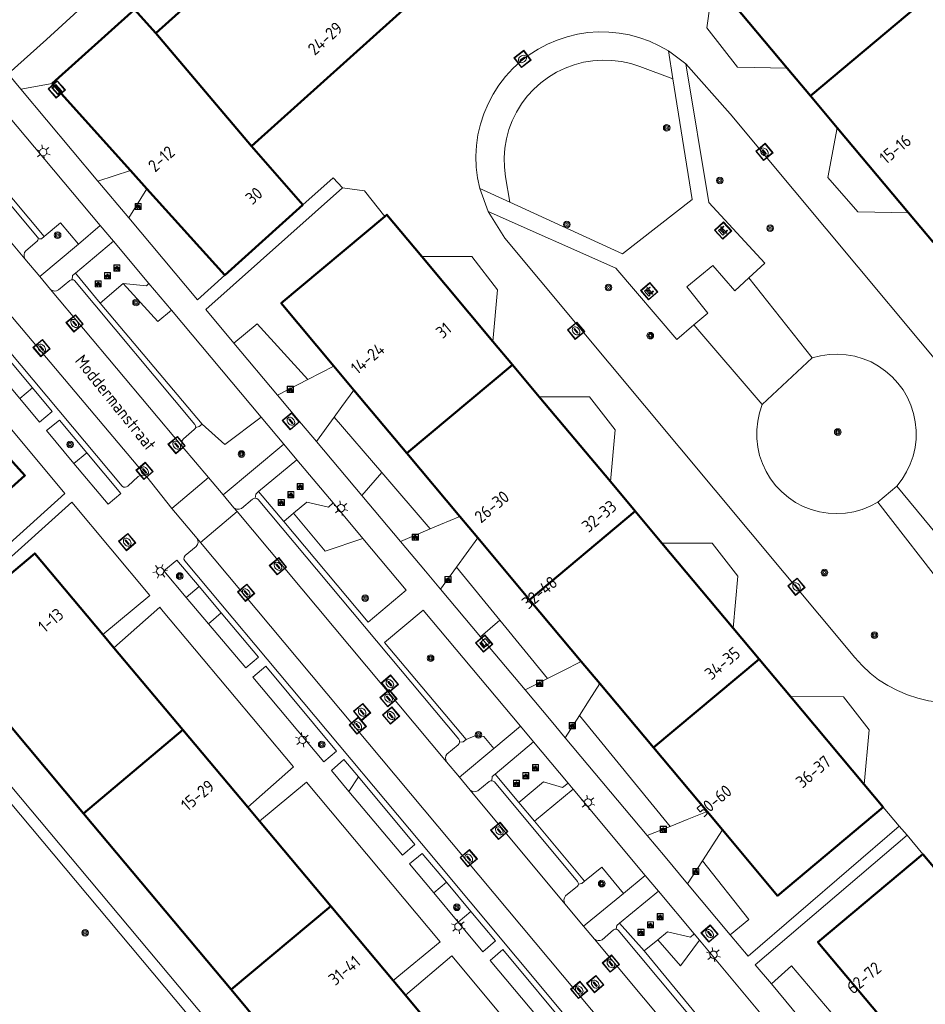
# Model space of a CAD drawing. Header units: metres. Extents: x 94279 to 96109, y 461866 to 463040.
# Tile 27 of 175: x 94595 to 94668, y 462774 to 462854. Entities that reach past the tile are written whole.
import ezdxf
from ezdxf.enums import TextEntityAlignment as Align

# ---------------------------------------------------------------- set-up
doc = ezdxf.new("R2010")
doc.units = ezdxf.units.M
doc.layers.get('0').update_dxf_attribs({"linetype": 'CONTINUOUS'})
for name, color, linetype, lineweight in [('B_BEBOUWINGSGRENS_0', 132, 'CONTINUOUS', 50), ('B_TUSSENMUUR_0', 132, 'CONTINUOUS', 50), ('G_GRENS_ALGEMEEN_0', 251, 'CONTINUOUS', 13), ('Q_BANK_0', 251, 'CONTINUOUS', 13), ('Q_BOOM_0', 251, 'CONTINUOUS', 13), ('Q_BRANDKRAAN_0', 251, 'CONTINUOUS', 13), ('Q_CAI-KAST_0', 251, 'CONTINUOUS', 13), ('Q_FIETSENREK_0', 251, 'CONTINUOUS', 13), ('Q_GASPUT_0', 251, 'CONTINUOUS', 13), ('Q_INSPECTIE_OF_RIOOLPUT_0', 251, 'CONTINUOUS', 13), ('Q_KOLK_0', 251, 'CONTINUOUS', 13), ('Q_LICHTMAST_0', 251, 'CONTINUOUS', 13), ('Q_STRAATNAAMBORD_0', 251, 'CONTINUOUS', 13), ('T_CULTUURGRENS_0', 251, 'CONTINUOUS', 13), ('T_MUUR_30CM_0', 251, 'CONTINUOUS', 13), ('V_WEGGRENS_0', 251, 'CONTINUOUS', 13), ('Z_GBKN_HUISNUMMER_0', 251, 'CONTINUOUS', 13), ('Z_STRAATNAAM_0', 251, 'CONTINUOUS', 13)]:
    doc.layers.add(name, color=color, linetype=linetype, lineweight=lineweight)
doc.styles.get("Standard").update_dxf_attribs({"font": 'isocp.shx'})

# ---------------------------------------------------------------- blocks, each defined once
blk = doc.blocks.new('Q_BRANDKRAAN')
blk.add_lwpolyline([(-0.5, 0.5), (0.5, 0.5), (0.5, -0.5), (-0.5, -0.5)], close=True)
for points in [[(-0.442, 0.464), (0.438, 0.464, -0.414214), (0.459, 0.442), (0.459, -0.437, -0.414214), (0.438, -0.459), (-0.442, -0.459, -0.414214), (-0.463, -0.437), (-0.463, 0.442), (-0.463, 0.444), (-0.463, 0.446), (-0.463, 0.448), (-0.462, 0.45), (-0.461, 0.451), (-0.46, 0.453), (-0.459, 0.455), (-0.458, 0.456), (-0.457, 0.457), (-0.456, 0.459), (-0.454, 0.46), (-0.453, 0.461), (-0.451, 0.462), (-0.449, 0.462), (-0.447, 0.463), (-0.446, 0.463), (-0.444, 0.464), (-0.442, 0.464)], [(-0.345, 0.105, 0.380426), (-0.276, -0.18)], [(-0.008, 0.266, 0.240218), (-0.345, 0.105)], [(-0.194, 0.045, 0.853344), (-0.194, -0.032)], [(0.331, 0.111, 0.240191), (-0.008, 0.266)], [(0.185, -0.032, 0.849746), (0.185, 0.045)], [(0.267, -0.176, 0.380426), (0.331, 0.111)], [(-0.276, -0.18, 0.148452), (0.012, -0.257)], [(0.012, -0.257, 0.131742), (0.267, -0.176)]]:
    blk.add_lwpolyline(points, format="xyb")
for points in [[(-0.194, 0.045), (0.185, 0.045)], [(0.185, -0.032), (-0.194, -0.032)]]:
    blk.add_lwpolyline(points)
blk = doc.blocks.new('Q_KOLK')
blk.add_lwpolyline([(-0.5, 0.5), (0.5, 0.5), (0.5, -0.5), (-0.5, -0.5)], close=True)
for points in [[(-0.442, 0.464), (0.438, 0.464, -0.414214), (0.459, 0.442), (0.459, -0.437, -0.414214), (0.438, -0.459), (-0.442, -0.459, -0.414214), (-0.463, -0.437), (-0.463, 0.442, -0.414214), (-0.442, 0.464)], [(-0.345, 0.105, 0.380426), (-0.276, -0.18)], [(-0.008, 0.266, 0.240218), (-0.345, 0.105)], [(-0.194, 0.045, 0.853344), (-0.194, -0.032)], [(0.331, 0.111, 0.240191), (-0.008, 0.266)], [(0.185, -0.032, 0.849746), (0.185, 0.045)], [(0.267, -0.176, 0.380426), (0.331, 0.111)], [(-0.276, -0.18, 0.148452), (0.012, -0.257)], [(0.012, -0.257, 0.131742), (0.267, -0.176)]]:
    blk.add_lwpolyline(points, format="xyb")
for points in [[(-0.194, 0.045), (0.185, 0.045)], [(0.185, -0.032), (-0.194, -0.032)]]:
    blk.add_lwpolyline(points)
blk = doc.blocks.new('Q_GASPUT')
blk.add_lwpolyline([(-0.5, 0.5), (0.5, 0.5), (0.5, -0.5), (-0.5, -0.5)], close=True)
for points in [[(-0.442, 0.464), (0.438, 0.464, -0.414214), (0.459, 0.442), (0.459, -0.437, -0.414214), (0.438, -0.459), (-0.442, -0.459, -0.414214), (-0.463, -0.437), (-0.463, 0.442), (-0.463, 0.444), (-0.463, 0.446), (-0.463, 0.448), (-0.462, 0.45), (-0.461, 0.451), (-0.46, 0.453), (-0.459, 0.455), (-0.458, 0.456), (-0.457, 0.457), (-0.456, 0.459), (-0.454, 0.46), (-0.453, 0.461), (-0.451, 0.462), (-0.449, 0.462), (-0.447, 0.463), (-0.446, 0.463), (-0.444, 0.464), (-0.442, 0.464)], [(-0.345, 0.105, 0.380426), (-0.276, -0.18)], [(-0.008, 0.266, 0.240218), (-0.345, 0.105)], [(-0.194, 0.045, 0.853344), (-0.194, -0.032)], [(0.331, 0.111, 0.240191), (-0.008, 0.266)], [(0.185, -0.032, 0.849746), (0.185, 0.045)], [(0.267, -0.176, 0.380426), (0.331, 0.111)], [(-0.276, -0.18, 0.148452), (0.012, -0.257)], [(0.012, -0.257, 0.131742), (0.267, -0.176)]]:
    blk.add_lwpolyline(points, format="xyb")
for points in [[(-0.194, 0.045), (0.185, 0.045)], [(0.185, -0.032), (-0.194, -0.032)]]:
    blk.add_lwpolyline(points)
blk = doc.blocks.new('Q_INSPECTIE_OF_RIOOLPUT')
blk.add_lwpolyline([(-0.5, 0.5), (0.5, 0.5), (0.5, -0.5), (-0.5, -0.5)], close=True)
for points in [[(-0.442, 0.464), (0.438, 0.464, -0.414214), (0.459, 0.442), (0.459, -0.437, -0.414214), (0.438, -0.459), (-0.442, -0.459, -0.414214), (-0.463, -0.437), (-0.463, 0.442), (-0.463, 0.444), (-0.463, 0.446), (-0.463, 0.448), (-0.462, 0.45), (-0.461, 0.451), (-0.46, 0.453), (-0.459, 0.455), (-0.458, 0.456), (-0.457, 0.457), (-0.456, 0.459), (-0.454, 0.46), (-0.453, 0.461), (-0.451, 0.462), (-0.449, 0.462), (-0.447, 0.463), (-0.446, 0.463), (-0.444, 0.464), (-0.442, 0.464)], [(-0.345, 0.105, 0.380426), (-0.276, -0.18)], [(-0.008, 0.266, 0.240218), (-0.345, 0.105)], [(-0.194, 0.045, 0.853344), (-0.194, -0.032)], [(0.331, 0.111, 0.240191), (-0.008, 0.266)], [(0.185, -0.032, 0.849746), (0.185, 0.045)], [(0.267, -0.176, 0.380426), (0.331, 0.111)], [(-0.276, -0.18, 0.148452), (0.012, -0.257)], [(0.012, -0.257, 0.131742), (0.267, -0.176)]]:
    blk.add_lwpolyline(points, format="xyb")
for points in [[(-0.194, 0.045), (0.185, 0.045)], [(0.185, -0.032), (-0.194, -0.032)]]:
    blk.add_lwpolyline(points)
blk = doc.blocks.new('Q_FIETSENREK')
for points in [[(-0.5, 0.5), (0.5, 0.5), (0.5, -0.5), (-0.5, -0.5)], [(-0.06, 0.15), (0.18, 0.05), (0.04, -0.09)]]:
    blk.add_lwpolyline(points, close=True)
for points in [[(-0.44, 0.46), (0.44, 0.46, -0.414214), (0.46, 0.44), (0.46, -0.44, -0.414214), (0.44, -0.46), (-0.44, -0.46, -0.414214), (-0.46, -0.44), (-0.46, 0.44), (-0.46, 0.44), (-0.46, 0.45), (-0.46, 0.45), (-0.46, 0.45), (-0.46, 0.45), (-0.46, 0.45), (-0.46, 0.45), (-0.46, 0.46), (-0.46, 0.46), (-0.46, 0.46), (-0.45, 0.46), (-0.45, 0.46), (-0.45, 0.46), (-0.45, 0.46), (-0.45, 0.46), (-0.45, 0.46), (-0.44, 0.46), (-0.44, 0.46)], [(-0.18, 0.11, 0.847256), (-0.32, -0.14)], [(-0.19, 0.08, 0.842492), (-0.3, -0.12)], [(-0.17, 0.06, 0.053288), (-0.19, 0.08)], [(-0.19, -0.13, 0.502492), (-0.15, 0.04)], [(-0.15, 0.09, 0.06236), (-0.18, 0.11)], [(-0.16, -0.16, 0.494489), (-0.12, 0.07)], [(-0.32, -0.14, 0.089606), (-0.42, -0.35)], [(-0.3, -0.16, 0.110942), (-0.37, -0.35)], [(-0.29, -0.1, 0.006942), (-0.3, -0.12)], [(-0.3, -0.16, 0.02458), (-0.28, -0.17)], [(-0.21, -0.1, 0.381614), (-0.29, -0.1)], [(-0.22, -0.14, 0.533998), (-0.28, -0.14)], [(-0.28, -0.14, 0.009682), (-0.27, -0.14)], [(-0.28, -0.17, 0.148109), (-0.2, -0.17)], [(-0.27, -0.14, 0.120201), (-0.22, -0.14)], [(-0.22, -0.14, 0.003554), (-0.22, -0.14)], [(-0.19, -0.13, 0.017985), (-0.21, -0.1)], [(-0.12, -0.35, 0.075837), (-0.2, -0.17)], [(-0.08, -0.35, 0.094234), (-0.16, -0.16)], [(0.1, -0.16, 0.385208), (0.19, -0.33)], [(0.21, -0.05, 0.224648), (0.11, -0.13)], [(0.13, -0.17, 0.376993), (0.2, -0.3)], [(0.21, -0.09, 0.20829), (0.14, -0.14)], [(0.19, -0.33, 1), (0.29, -0.06)], [(0.2, -0.3, 1), (0.28, -0.09)], [(0.29, -0.06, 0.086253), (0.24, -0.05)], [(0.28, -0.09, 0.079305), (0.24, -0.08)]]:
    blk.add_lwpolyline(points, format="xyb")
for points in [[(-0.17, 0.06), (-0.26, -0.04), (-0.24, -0.06), (-0.15, 0.04)], [(0.08, 0.22), (0, 0.25), (-0.15, 0.09)], [(-0.12, 0.07), (-0.09, 0.11), (0.02, -0.13), (0.1, -0.16)], [(0.24, -0.05), (0.23, 0.05), (0.26, 0.09), (0.3, 0.08), (0.31, 0.11), (0.19, 0.15), (0.18, 0.12), (0.23, 0.1), (0.21, 0.08), (-0.04, 0.17), (0, 0.22), (0.07, 0.19), (0.08, 0.22)], [(0.21, -0.05), (0.2, 0.03), (0.06, -0.11)], [(-0.42, -0.35), (-0.37, -0.35)], [(-0.12, -0.35), (-0.08, -0.35)], [(0.06, -0.11), (0.11, -0.13)], [(0.13, -0.17), (0.25, -0.22), (0.24, -0.08)], [(0.14, -0.14), (0.22, -0.17), (0.21, -0.09)]]:
    blk.add_lwpolyline(points)
blk = doc.blocks.new('Q_BANK')
blk.add_lwpolyline([(-0.5, 0.5), (0.5, 0.5), (0.5, -0.5), (-0.5, -0.5)], close=True)
blk.add_lwpolyline([(-0.442, 0.464), (0.438, 0.464, -0.414214), (0.459, 0.442), (0.459, -0.437, -0.414214), (0.438, -0.459), (-0.442, -0.459, -0.414214), (-0.463, -0.437), (-0.463, 0.442), (-0.463, 0.444), (-0.463, 0.446), (-0.463, 0.448), (-0.462, 0.45), (-0.461, 0.451), (-0.46, 0.453), (-0.459, 0.455), (-0.458, 0.456), (-0.457, 0.457), (-0.456, 0.459), (-0.454, 0.46), (-0.453, 0.461), (-0.451, 0.462), (-0.449, 0.462), (-0.447, 0.463), (-0.446, 0.463), (-0.444, 0.464), (-0.442, 0.464)], format="xyb")
for points in [[(-0.267, 0.022), (-0.366, -0.078)], [(-0.18, 0.132), (-0.267, 0.132), (-0.267, 0.276)], [(-0.267, 0.276), (0.258, 0.276), (0.258, 0.132), (0.173, 0.132)], [(-0.18, 0.022), (-0.267, 0.022)], [(-0.267, 0.022), (-0.18, 0.022)], [(-0.18, 0.022), (-0.18, 0.132)], [(-0.18, 0.132), (-0.144, 0.132)], [(-0.144, 0.132), (-0.144, 0.022)], [(0.131, 0.132), (-0.144, 0.132)], [(0.131, 0.022), (-0.144, 0.022)], [(-0.144, 0.022), (0.131, 0.022)], [(0.131, 0.022), (-0.144, 0.022)], [(-0.144, 0.022), (0.131, 0.022)], [(-0.144, 0.022), (0.131, 0.022)], [(0.131, 0.022), (0.131, 0.132)], [(0.131, 0.132), (0.173, 0.132)], [(0.173, 0.132), (0.173, 0.022)], [(0.173, 0.022), (0.255, 0.022)], [(0.173, 0.022), (0.255, 0.022)], [(0.255, 0.022), (0.357, -0.078)], [(-0.236, -0.078), (-0.366, -0.078)], [(-0.192, -0.078), (-0.192, -0.27), (-0.236, -0.27), (-0.236, -0.078)], [(-0.236, -0.078), (-0.192, -0.078)], [(0.183, -0.078), (-0.192, -0.078)], [(0.226, -0.078), (0.226, -0.268), (0.183, -0.268), (0.183, -0.078)], [(0.183, -0.078), (0.226, -0.078)], [(0.357, -0.078), (0.226, -0.078)]]:
    blk.add_lwpolyline(points)
blk = doc.blocks.new('Q_LICHTMAST')
for points in [[(-0.26, 0.15), (-0.52, 0.3)], [(0, 0.3), (0, 0.6)], [(0.26, 0.15), (0.52, 0.3)], [(-0.26, -0.15), (-0.52, -0.3)], [(0, -0.3), (0, -0.6)], [(0.26, -0.15), (0.52, -0.3)]]:
    blk.add_lwpolyline(points)
blk.add_circle((0, 0), 0.3)
blk = doc.blocks.new('Q_CAI-KAST')
for points in [[(-0.5, 0.5), (0.5, 0.5), (0.5, -0.5), (-0.5, -0.5)], [(-0.262, 0.264), (0.25, 0.264), (0.25, 0.187), (-0.262, 0.187)], [(-0.262, 0.107), (0.25, 0.107), (0.25, -0.332), (-0.262, -0.332)]]:
    blk.add_lwpolyline(points, close=True)
blk.add_lwpolyline([(-0.442, 0.464), (0.438, 0.464, -0.414214), (0.459, 0.442), (0.459, -0.437, -0.414214), (0.438, -0.459), (-0.442, -0.459, -0.414214), (-0.463, -0.437), (-0.463, 0.442), (-0.463, 0.444), (-0.463, 0.446), (-0.463, 0.448), (-0.462, 0.45), (-0.461, 0.451), (-0.46, 0.453), (-0.459, 0.455), (-0.458, 0.456), (-0.457, 0.457), (-0.456, 0.459), (-0.454, 0.46), (-0.453, 0.461), (-0.451, 0.462), (-0.449, 0.462), (-0.447, 0.463), (-0.446, 0.463), (-0.444, 0.464), (-0.442, 0.464)], format="xyb")
blk.add_circle((-0.177, -0.034), 0.0354)
blk = doc.blocks.new('Q_STRAATNAAMBORD')
for points in [[(-0.5, 0.5), (0.5, 0.5), (0.5, -0.5), (-0.5, -0.5)], [(-0.369, 0.22), (0.358, 0.22), (0.358, -0.214), (-0.369, -0.214)]]:
    blk.add_lwpolyline(points, close=True)
for points in [[(-0.442, 0.464), (0.438, 0.464, -0.414214), (0.459, 0.442), (0.459, -0.437, -0.414214), (0.438, -0.459), (-0.442, -0.459, -0.414214), (-0.463, -0.437), (-0.463, 0.442), (-0.463, 0.444), (-0.463, 0.446), (-0.463, 0.448), (-0.462, 0.45), (-0.461, 0.451), (-0.46, 0.453), (-0.459, 0.455), (-0.458, 0.456), (-0.457, 0.457), (-0.456, 0.459), (-0.454, 0.46), (-0.453, 0.461), (-0.451, 0.462), (-0.449, 0.462), (-0.447, 0.463), (-0.446, 0.463), (-0.444, 0.464), (-0.442, 0.464)], [(-0.287, 0.16), (0.281, 0.16, -0.414214), (0.303, 0.139), (0.303, -0.134, -0.414214), (0.281, -0.156), (-0.287, -0.156, -0.414214), (-0.308, -0.134), (-0.308, 0.139), (-0.308, 0.14), (-0.308, 0.142), (-0.307, 0.144), (-0.307, 0.146), (-0.306, 0.148), (-0.305, 0.149), (-0.304, 0.151), (-0.303, 0.152), (-0.302, 0.154), (-0.3, 0.155), (-0.299, 0.156), (-0.297, 0.157), (-0.296, 0.158), (-0.294, 0.159), (-0.292, 0.159), (-0.29, 0.16), (-0.288, 0.16), (-0.287, 0.16)]]:
    blk.add_lwpolyline(points, format="xyb")
blk = doc.blocks.new('Q_BOOM')
for radius in [0.27, 0.18, 0.09]:
    blk.add_circle((0, 0), radius)

msp = doc.modelspace()

# ---------------------------------------------------------------- linework, layer by layer
at = {"layer": 'B_BEBOUWINGSGRENS_0'}
for p, q in [((94613.817, 462860.469), (94605.93, 462853.37)), ((94613.71, 462844.21), (94629.017, 462857.973)), ((94651.236, 462857.681), (94657.231, 462850.529)), ((94657.231, 462850.529), (94659.111, 462848.287)), ((94597.53, 462849.28), (94603.892, 462842.21)), ((94659.111, 462848.287), (94661.295, 462845.68)), ((94661.295, 462845.68), (94667.078, 462838.781)), ((94617.89, 462839.42), (94613.71, 462844.21)), ((94603.892, 462842.21), (94605.211, 462840.744)), ((94605.211, 462840.744), (94611.54, 462833.71)), ((94611.54, 462833.71), (94617.89, 462839.42)), ((94667.078, 462838.781), (94669.07, 462836.404)), ((94633.325, 462828.336), (94627.547, 462835.234)), ((94634.912, 462826.442), (94633.325, 462828.336)), ((94620.411, 462826.32), (94622.033, 462824.384)), ((94637.089, 462823.843), (94634.912, 462826.442)), ((94622.033, 462824.384), (94626.332, 462819.252)), ((94642.868, 462816.945), (94637.089, 462823.843)), ((94626.332, 462819.252), (94630.631, 462814.12)), ((94644.879, 462814.544), (94642.868, 462816.945)), ((94630.631, 462814.12), (94632.099, 462812.368)), ((94647.051, 462811.952), (94644.879, 462814.544)), ((94632.099, 462812.368), (94636.299, 462807.354)), ((94652.83, 462805.053), (94647.051, 462811.952)), ((94636.299, 462807.354), (94640.5, 462802.34)), ((94654.94, 462802.535), (94652.83, 462805.053)), ((94602.537, 462803.457), (94601.647, 462804.518)), ((94608.145, 462796.77), (94602.537, 462803.457)), ((94640.5, 462802.34), (94642, 462800.549)), ((94657.499, 462799.48), (94654.94, 462802.535)), ((94642, 462800.549), (94646.36, 462795.345)), ((94663.476, 462792.345), (94657.499, 462799.48)), ((94613.4, 462790.504), (94608.145, 462796.77)), ((94646.36, 462795.345), (94650.72, 462790.14)), ((94665.03, 462790.49), (94663.476, 462792.345)), ((94600.063, 462789.992), (94612.06, 462775.685)), ((94614.36, 462789.36), (94613.4, 462790.504)), ((94650.72, 462790.14), (94651.96, 462788.66)), ((94620.143, 462782.465), (94614.36, 462789.36)), ((94670.875, 462783.549), (94668.25, 462786.68)), ((94625.22, 462776.41), (94620.143, 462782.465)), ((94626.21, 462775.23), (94625.22, 462776.41)), ((94612.06, 462775.685), (94624.056, 462761.381)), ((94632.14, 462768.16), (94626.21, 462775.23))]:
    msp.add_line(p, q, dxfattribs=at)
for points in [[(94605.93, 462853.37), (94604.21, 462855.29), (94597.53, 462849.28)], [(94624.552, 462838.488), (94616.13, 462831.43), (94620.411, 462826.32)], [(94627.547, 462835.234), (94624.71, 462838.62), (94624.552, 462838.488)], [(94574.778, 462807.862), (94581.05, 462813.525), (94580.671, 462813.947), (94584.91, 462815.82), (94588.75, 462811.56), (94595.3, 462817.45), (94580.38, 462834.03), (94573.82, 462828.12), (94578.6, 462822.8), (94575.35, 462819.88), (94573.26, 462822.21), (94566.965, 462816.543)], [(94601.647, 462804.518), (94596.11, 462811.12), (94588.03, 462804.34), (94600.063, 462789.992)], [(94651.96, 462788.66), (94656.45, 462783.3), (94665.03, 462790.49)], [(94668.25, 462786.68), (94659.72, 462779.54), (94665.26, 462772.92)]]:
    msp.add_lwpolyline(points, dxfattribs=at)
at = {"layer": 'B_TUSSENMUUR_0'}
for p, q in [((94667.831, 462855.607), (94659.111, 462848.287)), ((94613.71, 462844.21), (94605.93, 462853.37)), ((94634.912, 462826.442), (94626.332, 462819.252)), ((94644.879, 462814.544), (94636.299, 462807.354)), ((94646.36, 462795.345), (94654.94, 462802.535)), ((94608.145, 462796.77), (94600.063, 462789.992)), ((94620.143, 462782.465), (94612.06, 462775.685))]:
    msp.add_line(p, q, dxfattribs=at)
at = {"layer": 'G_GRENS_ALGEMEEN_0'}
for p, q in [((94597.53, 462849.28), (94594.981, 462848.833)), ((94601.238, 462841.366), (94603.892, 462842.21)), ((94605.211, 462840.744), (94603.756, 462838.38)), ((94603.286, 462833.051), (94601.43, 462831.437)), ((94618.295, 462825.236), (94620.411, 462826.32)), ((94615.818, 462823.968), (94618.295, 462825.236)), ((94620.431, 462822.18), (94618.986, 462820.193)), ((94624.293, 462817.677), (94620.431, 462822.18)), ((94628.215, 462813.104), (94624.293, 462817.677)), ((94666.127, 462816.583), (94664.593, 462815.286)), ((94617.127, 462814.377), (94616.332, 462813.714)), ((94625.808, 462812.091), (94628.215, 462813.104)), ((94630.368, 462809.986), (94629.075, 462808.206)), ((94633.891, 462805.686), (94630.368, 462809.986)), ((94637.762, 462800.959), (94633.891, 462805.686)), ((94635.929, 462800.034), (94637.762, 462800.959)), ((94640.344, 462797.944), (94639.196, 462796.138)), ((94647.715, 462788.938), (94640.344, 462797.944)), ((94645.856, 462788.194), (94647.715, 462788.938)), ((94651.96, 462788.66), (94650.339, 462786.151)), ((94650.339, 462786.151), (94649.131, 462784.282)), ((94646.71, 462779.732), (94645.604, 462778.839))]:
    msp.add_line(p, q, dxfattribs=at)
for points in [[(94647.935, 462849.658), (94645.25, 462850.67), (94644.512, 462850.908), (94643.754, 462851.075), (94642.984, 462851.168), (94642.209, 462851.189), (94641.435, 462851.135), (94640.67, 462851.009), (94639.921, 462850.81), (94639.193, 462850.541), (94638.495, 462850.203), (94637.831, 462849.801), (94637.209, 462849.338), (94636.634, 462848.818), (94636.111, 462848.246), (94635.644, 462847.626), (94635.239, 462846.965), (94634.898, 462846.268), (94634.625, 462845.542), (94634.422, 462844.794), (94634.292, 462844.029), (94634.234, 462843.256), (94634.25, 462842.48), (94634.34, 462841.71), (94634.69, 462839.642)], [(94605.377, 462833.041), (94605.17, 462832.842), (94603.286, 462833.051)], [(94618.295, 462825.236), (94614.168, 462829.775), (94612.287, 462828.188)], [(94659.26, 462827), (94659.937, 462827.176), (94660.629, 462827.278), (94661.329, 462827.304), (94662.027, 462827.256), (94662.715, 462827.132), (94663.387, 462826.934), (94664.033, 462826.666), (94664.646, 462826.329), (94665.22, 462825.928), (94665.747, 462825.468), (94666.221, 462824.954), (94666.637, 462824.391), (94666.99, 462823.787), (94667.276, 462823.148), (94667.491, 462822.483), (94667.633, 462821.797), (94667.701, 462821.101), (94667.693, 462820.401), (94667.61, 462819.707), (94667.452, 462819.025), (94667.222, 462818.364), (94666.922, 462817.732), (94666.556, 462817.136), (94666.127, 462816.583)], [(94620.431, 462822.18), (94621.061, 462823.047), (94622.033, 462824.384)], [(94664.593, 462815.286), (94663.974, 462814.954), (94663.322, 462814.691), (94662.646, 462814.5), (94661.954, 462814.384), (94661.252, 462814.343), (94660.551, 462814.378), (94659.857, 462814.489), (94659.18, 462814.674), (94658.526, 462814.932), (94657.904, 462815.259), (94657.321, 462815.651), (94656.785, 462816.104), (94656.3, 462816.612), (94655.873, 462817.17), (94655.509, 462817.771), (94655.212, 462818.408), (94654.986, 462819.073), (94654.833, 462819.758), (94654.755, 462820.456), (94654.753, 462821.159), (94654.828, 462821.857), (94654.977, 462822.544), (94655.2, 462823.21)], [(94666.127, 462816.583), (94672.07, 462809.4), (94670.31, 462807.9), (94664.593, 462815.286)], [(94620.337, 462815.218), (94619.956, 462814.875), (94618.206, 462815.276), (94617.127, 462814.377)], [(94630.631, 462814.12), (94629.05, 462813.455), (94628.215, 462813.104)], [(94630.368, 462809.986), (94631.161, 462811.078), (94632.099, 462812.368)], [(94640.5, 462802.34), (94638.999, 462801.583), (94637.762, 462800.959)], [(94642, 462800.549), (94641.141, 462799.197), (94640.344, 462797.944)], [(94639.433, 462792.446), (94638.986, 462792.089), (94637.422, 462792.548), (94635.418, 462790.876)], [(94650.72, 462790.14), (94649.107, 462789.495), (94647.715, 462788.938)], [(94652.602, 462780.132), (94654.102, 462781.367), (94650.339, 462786.151)], [(94649.668, 462780.208), (94649.361, 462779.947), (94647.513, 462780.38), (94646.71, 462779.732)], [(94662.648, 462771.66), (94657.565, 462777.605), (94655.937, 462776.144)]]:
    msp.add_lwpolyline(points, dxfattribs=at)
at = {"layer": 'T_CULTUURGRENS_0'}
for p, q in [((94595.926, 462824.563), (94594.892, 462823.698)), ((94599.292, 462818.428), (94600.329, 462819.296)), ((94624.293, 462817.677), (94622.67, 462815.817)), ((94609.452, 462808.416), (94608.415, 462807.546)), ((94610.222, 462805.407), (94611.249, 462806.276)), ((94633.891, 462805.686), (94632.318, 462804.339)), ((94621.627, 462791.781), (94622.398, 462792.964)), ((94636.691, 462789.355), (94639.828, 462791.972)), ((94629.549, 462784.401), (94628.514, 462783.535)), ((94630.501, 462781.159), (94631.537, 462782.025))]:
    msp.add_line(p, q, dxfattribs=at)
for points in [[(94599.647, 462836.243), (94598.199, 462837.96), (94596.882, 462836.867)], [(94603.286, 462833.051), (94606.115, 462829.949), (94607.205, 462830.864)], [(94614.499, 462822.177), (94611.546, 462819.949), (94609.694, 462821.609)], [(94617.127, 462814.377), (94619.706, 462811.304), (94622.754, 462812.333)], [(94633.406, 462795.275), (94632.585, 462796.253), (94631.85, 462796.296), (94631.135, 462796.001)], [(94643.925, 462783.493), (94642.163, 462785.629), (94640.762, 462784.49)], [(94646.71, 462779.732), (94648.548, 462777.599), (94650.098, 462779.695)]]:
    msp.add_lwpolyline(points, dxfattribs=at)
at = {"layer": 'T_MUUR_30CM_0'}
for p, q in [((94659.26, 462827), (94654.11, 462833.5)), ((94649.65, 462829.68), (94655.2, 462823.21)), ((94655.2, 462823.21), (94659.26, 462827))]:
    msp.add_line(p, q, dxfattribs=at)
msp.add_lwpolyline([(94654.11, 462833.5), (94652.97, 462832.45), (94651.19, 462834.51), (94649.07, 462832.77), (94650.77, 462830.64), (94649.65, 462829.68)], dxfattribs=at)
at = {"layer": 'V_WEGGRENS_0'}
for p, q in [((94647.935, 462849.658), (94647.571, 462851.938)), ((94648.988, 462850.875), (94647.571, 462851.938)), ((94594.981, 462848.833), (94601.238, 462841.366)), ((94601.429, 462837.745), (94592.761, 462848.073)), ((94589.642, 462845.451), (94596.882, 462836.867)), ((94595.303, 462835.055), (94587.628, 462844.153)), ((94584.684, 462841.669), (94605.202, 462817.346)), ((94601.238, 462841.366), (94603.756, 462838.38)), ((94621.1, 462840.81), (94609.989, 462830.933)), ((94632.247, 462840.756), (94634.69, 462839.642)), ((94632.247, 462840.756), (94632.922, 462838.878)), ((94603.756, 462838.38), (94609.329, 462831.721)), ((94599.647, 462836.243), (94601.429, 462837.745)), ((94602.489, 462836.483), (94601.429, 462837.745)), ((94596.527, 462833.613), (94599.647, 462836.243)), ((94602.489, 462836.483), (94599.404, 462833.868)), ((94605.377, 462833.041), (94602.489, 462836.483)), ((94595.303, 462835.055), (94596.527, 462833.613)), ((94599.404, 462833.868), (94601.43, 462831.437)), ((94596.527, 462833.613), (94597.397, 462832.552)), ((94607.205, 462830.864), (94605.377, 462833.041)), ((94609.329, 462831.721), (94611.54, 462833.71)), ((94608.112, 462819.765), (94597.397, 462832.552)), ((94601.43, 462831.437), (94609.694, 462821.609)), ((94614.499, 462822.177), (94607.205, 462830.864)), ((94609.989, 462830.933), (94612.287, 462828.188)), ((94612.287, 462828.188), (94615.818, 462823.968)), ((94616.347, 462819.976), (94614.499, 462822.177)), ((94608.112, 462819.765), (94610.206, 462817.292)), ((94611.41, 462815.87), (94616.347, 462819.976)), ((94617.405, 462818.703), (94616.347, 462819.976)), ((94618.986, 462820.193), (94622.67, 462815.817)), ((94617.405, 462818.703), (94614.283, 462816.132)), ((94620.337, 462815.218), (94617.405, 462818.703)), ((94607.231, 462814.763), (94605.202, 462817.346)), ((94610.206, 462817.292), (94607.231, 462814.763)), ((94610.206, 462817.292), (94611.41, 462815.87)), ((94612.289, 462814.81), (94611.41, 462815.87)), ((94614.283, 462816.132), (94616.332, 462813.714)), ((94622.67, 462815.817), (94625.808, 462812.091)), ((94599.116, 462815.287), (94585.256, 462802.823)), ((94605.445, 462807.706), (94599.116, 462815.287)), ((94607.231, 462814.763), (94609.288, 462812.33)), ((94612.541, 462814.508), (94612.289, 462814.81)), ((94622.754, 462812.333), (94620.337, 462815.218)), ((94609.558, 462812.007), (94612.541, 462814.508)), ((94629.552, 462794.192), (94612.541, 462814.508)), ((94609.288, 462812.33), (94609.558, 462812.007)), ((94609.558, 462812.007), (94649.008, 462764.863)), ((94611.249, 462806.276), (94609.452, 462808.416)), ((94601.647, 462804.518), (94605.445, 462807.706)), ((94608.415, 462807.546), (94610.222, 462805.407)), ((94629.075, 462808.206), (94632.318, 462804.339)), ((94606.254, 462806.738), (94602.537, 462803.457)), ((94632.318, 462804.339), (94635.929, 462800.034)), ((94628.38, 462750), (94584.405, 462802.437)), ((94614.864, 462801.963), (94613.832, 462801.074)), ((94633.406, 462795.275), (94635.557, 462797.081)), ((94636.629, 462795.798), (94635.557, 462797.081)), ((94636.629, 462795.798), (94633.5, 462793.183)), ((94639.433, 462792.446), (94636.629, 462795.798)), ((94639.196, 462796.138), (94645.856, 462788.194)), ((94630.614, 462792.93), (94633.406, 462795.275)), ((94629.552, 462794.192), (94630.614, 462792.93)), ((94613.4, 462790.504), (94617.121, 462793.788)), ((94633.5, 462793.183), (94635.418, 462790.876)), ((94618.183, 462792.521), (94614.36, 462789.36)), ((94629.033, 462779.563), (94618.183, 462792.521)), ((94631.47, 462791.876), (94630.614, 462792.93)), ((94639.828, 462791.972), (94639.433, 462792.446)), ((94639.165, 462782.66), (94631.47, 462791.876)), ((94645.69, 462784.948), (94639.828, 462791.972)), ((94635.418, 462790.876), (94636.691, 462789.355)), ((94666.314, 462788.957), (94665.03, 462790.49)), ((94636.691, 462789.355), (94640.762, 462784.49)), ((94654.043, 462778.408), (94666.314, 462788.957)), ((94666.314, 462788.957), (94666.966, 462788.214)), ((94666.966, 462788.214), (94654.626, 462777.706)), ((94668.25, 462786.68), (94666.966, 462788.214)), ((94631.537, 462782.025), (94629.549, 462784.401)), ((94643.925, 462783.493), (94645.69, 462784.948)), ((94646.782, 462783.689), (94645.69, 462784.948)), ((94649.131, 462784.282), (94652.602, 462780.132)), ((94628.514, 462783.535), (94630.501, 462781.159)), ((94640.689, 462780.825), (94643.925, 462783.493)), ((94646.782, 462783.689), (94643.597, 462781.069)), ((94649.668, 462780.208), (94646.782, 462783.689)), ((94639.165, 462782.66), (94640.689, 462780.825)), ((94643.597, 462781.069), (94645.604, 462778.839)), ((94641.56, 462779.786), (94640.689, 462780.825)), ((94625.22, 462776.41), (94629.033, 462779.563)), ((94654.017, 462764.889), (94641.56, 462779.786)), ((94650.098, 462779.695), (94649.668, 462780.208)), ((94660.917, 462766.768), (94650.098, 462779.695)), ((94652.602, 462780.132), (94654.043, 462778.408)), ((94634.136, 462778.928), (94633.108, 462778.053)), ((94645.604, 462778.839), (94655.616, 462766.722)), ((94629.993, 462778.414), (94626.21, 462775.23)), ((94640.828, 462765.449), (94629.993, 462778.414)), ((94654.626, 462777.706), (94655.937, 462776.144)), ((94655.937, 462776.144), (94660.549, 462770.648))]:
    msp.add_line(p, q, dxfattribs=at)
for points in [[(94609.135, 462863.943), (94597.062, 462852.868), (94593.951, 462850.063), (94594.981, 462848.833)], [(94651.236, 462857.681), (94650.689, 462853.816), (94653.19, 462850.601), (94657.231, 462850.529)], [(94647.571, 462851.938), (94646.827, 462852.359), (94646.051, 462852.717), (94645.248, 462853.009), (94644.422, 462853.233), (94643.582, 462853.387), (94642.731, 462853.47), (94641.876, 462853.482), (94641.023, 462853.422), (94640.179, 462853.291), (94639.348, 462853.091), (94638.537, 462852.821), (94637.751, 462852.485), (94636.996, 462852.084), (94636.277, 462851.622), (94635.599, 462851.101)], [(94635.599, 462851.101), (94634.948, 462850.507), (94634.35, 462849.858), (94633.811, 462849.161), (94633.333, 462848.42), (94632.922, 462847.64), (94632.579, 462846.828), (94632.307, 462845.989), (94632.108, 462845.13), (94631.985, 462844.257), (94631.937, 462843.376), (94631.964, 462842.495), (94632.068, 462841.619), (94632.247, 462840.756)], [(94648.988, 462850.875), (94650.87, 462839.61), (94655.4, 462834.69), (94654.11, 462833.5)], [(94677.008, 462801.237), (94677.687, 462801.834), (94678.312, 462802.488), (94678.876, 462803.195), (94679.376, 462803.949), (94679.807, 462804.744), (94680.167, 462805.574), (94680.453, 462806.432), (94680.661, 462807.312), (94680.792, 462808.207), (94680.843, 462809.111), (94680.815, 462810.015), (94680.707, 462810.913), (94680.52, 462811.798), (94680.256, 462812.663), (94679.917, 462813.501), (94679.506, 462814.307), (94679.025, 462815.073), (94678.478, 462815.794), (94678.44, 462815.84), (94652.58, 462846.82), (94648.988, 462850.875)], [(94634.69, 462839.642), (94643.86, 462835.46), (94649.5, 462839.86), (94647.935, 462849.658)], [(94661.295, 462845.68), (94660.53, 462841.663), (94662.971, 462838.861), (94667.078, 462838.781)], [(94589.376, 462844.952), (94589.498, 462844.922), (94589.599, 462844.849), (94596.325, 462836.812), (94596.37, 462836.741), (94596.387, 462836.658)], [(94621.1, 462840.81), (94620.344, 462841.627), (94617.89, 462839.42)], [(94605.202, 462817.346), (94605.038, 462817.433), (94604.855, 462817.466), (94604.671, 462817.443), (94604.502, 462817.365), (94603.659, 462816.59), (94603.561, 462816.514), (94603.441, 462816.483), (94603.318, 462816.503), (94603.213, 462816.569), (94583.701, 462839.83), (94583.634, 462839.973), (94583.642, 462840.131), (94583.724, 462840.266)], [(94624.552, 462838.488), (94622.9, 462840.57), (94621.1, 462840.81)], [(94649.65, 462829.68), (94648.26, 462828.49), (94643.3, 462834.29), (94632.922, 462838.878)], [(94632.922, 462838.878), (94634.3, 462836.72), (94662.709, 462802.649), (94663.305, 462801.996), (94663.955, 462801.397), (94664.654, 462800.857), (94665.398, 462800.378), (94666.179, 462799.965), (94666.993, 462799.621), (94667.834, 462799.348), (94668.695, 462799.149), (94669.57, 462799.024), (94670.453, 462798.975), (94671.336, 462799.002), (94672.214, 462799.105), (94673.08, 462799.284), (94673.927, 462799.536), (94674.75, 462799.86), (94675.541, 462800.253), (94676.296, 462800.713), (94677.008, 462801.237)], [(94598.539, 462815.979), (94590.821, 462825.222), (94581.782, 462836.044), (94581.583, 462836.287), (94581.352, 462836.461), (94581.182, 462836.585), (94581.034, 462836.668), (94580.857, 462836.733), (94580.698, 462836.779), (94580.506, 462836.807), (94580.313, 462836.835), (94580.092, 462836.83), (94579.851, 462836.804), (94579.669, 462836.756), (94579.499, 462836.701), (94579.304, 462836.612), (94579.15, 462836.518)], [(94596.387, 462836.658), (94596.366, 462836.552), (94596.3, 462836.467), (94595.373, 462835.688), (94595.279, 462835.547), (94595.233, 462835.383), (94595.242, 462835.213), (94595.303, 462835.055)], [(94596.882, 462836.867), (94596.658, 462836.671), (94596.387, 462836.658)], [(94633.325, 462828.336), (94633.699, 462832.539), (94631.614, 462835.23), (94627.547, 462835.234)], [(94599.404, 462833.868), (94599.175, 462833.678), (94599.152, 462833.347)], [(94597.397, 462832.552), (94597.543, 462832.465), (94597.709, 462832.429), (94597.878, 462832.447), (94598.033, 462832.517), (94598.965, 462833.294), (94599.055, 462833.334), (94599.152, 462833.347)], [(94599.152, 462833.347), (94599.251, 462833.328), (94599.34, 462833.279), (94609.117, 462821.583), (94609.171, 462821.474), (94609.176, 462821.353)], [(94595.926, 462824.563), (94590.596, 462830.935), (94589.565, 462830.053), (94594.892, 462823.698)], [(94594.892, 462823.698), (94596.492, 462821.788), (94597.527, 462822.65), (94595.926, 462824.563)], [(94615.818, 462823.968), (94617.766, 462821.642), (94618.986, 462820.193)], [(94642.868, 462816.945), (94643.242, 462821.148), (94641.157, 462823.839), (94637.089, 462823.843)], [(94600.329, 462819.296), (94598.111, 462821.946), (94597.064, 462821.087), (94599.292, 462818.428)], [(94609.176, 462821.353), (94609.137, 462821.25), (94609.062, 462821.169), (94608.177, 462820.43), (94608.087, 462820.278), (94608.044, 462820.107), (94608.053, 462819.931), (94608.112, 462819.765)], [(94609.694, 462821.609), (94609.466, 462821.421), (94609.176, 462821.353)], [(94599.292, 462818.428), (94602.07, 462815.115), (94603.102, 462815.984), (94600.329, 462819.296)], [(94549.178, 462773.815), (94551.584, 462775.85), (94554.454, 462778.278), (94590.93, 462809.136), (94598.539, 462815.979)], [(94612.289, 462814.81), (94612.486, 462814.722), (94612.702, 462814.708), (94612.909, 462814.771), (94613.801, 462815.524), (94613.902, 462815.582), (94614.018, 462815.599)], [(94614.018, 462815.599), (94614.051, 462815.936), (94614.283, 462816.132)], [(94630.608, 462795.78), (94630.597, 462795.905), (94630.54, 462796.016), (94614.245, 462815.494), (94614.142, 462815.569), (94614.018, 462815.599)], [(94616.332, 462813.714), (94623.182, 462805.525), (94626.285, 462808.118), (94622.754, 462812.333)], [(94649.008, 462764.863), (94648.86, 462764.954), (94648.692, 462764.995), (94648.519, 462764.98), (94648.359, 462764.913), (94647.453, 462764.162), (94647.304, 462764.099), (94647.143, 462764.109), (94647.003, 462764.189), (94627.518, 462787.543), (94608.284, 462810.508), (94608.224, 462810.649), (94608.236, 462810.802), (94608.317, 462810.933), (94609.229, 462811.689), (94609.328, 462811.831), (94609.373, 462811.999), (94609.36, 462812.172), (94609.288, 462812.33)], [(94625.808, 462812.091), (94627.852, 462809.663), (94629.075, 462808.206)], [(94652.83, 462805.053), (94653.204, 462809.257), (94651.119, 462811.948), (94647.051, 462811.952)], [(94609.452, 462808.416), (94607.648, 462810.566), (94606.6, 462809.694), (94608.415, 462807.546)], [(94617.121, 462793.788), (94606.411, 462806.55), (94606.254, 462806.738)], [(94610.222, 462805.407), (94613.244, 462801.83), (94614.273, 462802.674), (94611.249, 462806.276)], [(94635.557, 462797.081), (94627.654, 462806.508), (94624.525, 462803.888), (94631.135, 462796.001)], [(94585.256, 462802.823), (94629.554, 462750), (94671.937, 462699.46)], [(94613.832, 462801.074), (94619.598, 462794.171), (94620.627, 462795.061), (94614.864, 462801.963)], [(94635.929, 462800.034), (94638.045, 462797.511), (94639.196, 462796.138)], [(94663.476, 462792.345), (94663.871, 462796.785), (94661.786, 462799.476), (94657.499, 462799.48)], [(94630.608, 462795.78), (94630.575, 462795.664), (94630.503, 462795.568), (94629.589, 462794.813), (94629.508, 462794.669), (94629.474, 462794.508), (94629.489, 462794.344), (94629.552, 462794.192)], [(94631.135, 462796.001), (94630.892, 462795.803), (94630.608, 462795.78)], [(94622.398, 462792.964), (94621.217, 462794.381), (94620.197, 462793.49), (94621.627, 462791.781)], [(94633.5, 462793.183), (94633.268, 462792.982), (94633.234, 462792.645)], [(94621.627, 462791.781), (94625.965, 462786.595), (94626.982, 462787.459), (94622.398, 462792.964)], [(94633.234, 462792.645), (94633.117, 462792.632), (94633.011, 462792.581), (94632.099, 462791.82), (94631.943, 462791.762), (94631.776, 462791.753), (94631.614, 462791.792), (94631.47, 462791.876)], [(94640.262, 462784.256), (94640.252, 462784.365), (94640.202, 462784.462), (94633.437, 462792.561), (94633.343, 462792.62), (94633.234, 462792.645)], [(94645.856, 462788.194), (94647.309, 462786.461), (94649.131, 462784.282)], [(94629.549, 462784.401), (94627.585, 462786.748), (94626.55, 462785.884), (94628.514, 462783.535)], [(94640.262, 462784.256), (94640.237, 462784.168), (94640.186, 462784.092), (94639.228, 462783.29), (94639.138, 462783.148), (94639.095, 462782.985), (94639.105, 462782.817), (94639.165, 462782.66)], [(94640.762, 462784.49), (94640.535, 462784.299), (94640.262, 462784.256)], [(94630.501, 462781.159), (94632.51, 462778.755), (94633.536, 462779.637), (94631.537, 462782.025)], [(94643.597, 462781.069), (94643.375, 462780.881), (94643.322, 462780.591)], [(94643.322, 462780.591), (94643.222, 462780.582), (94643.129, 462780.542), (94642.203, 462779.737), (94642.044, 462779.674), (94641.874, 462779.661), (94641.707, 462779.7), (94641.56, 462779.786)], [(94655.119, 462766.498), (94655.105, 462766.593), (94655.057, 462766.677), (94643.508, 462780.518), (94643.421, 462780.569), (94643.322, 462780.591)], [(94633.108, 462778.053), (94638.882, 462771.15), (94639.901, 462772.006), (94634.136, 462778.928)]]:
    msp.add_lwpolyline(points, dxfattribs=at)

# ---------------------------------------------------------------- block references
at = {"layer": 'Q_BANK_0'}
for p, rotation in [((94652.018, 462837.343), 132.6367533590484), ((94646.017, 462832.406), 130.536148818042)]:
    msp.add_blockref('Q_BANK', p, dxfattribs=dict(at, rotation=rotation))
at = {"layer": 'Q_BOOM_0'}
for p, rotation in [((94647.438, 462845.687), 99.07499561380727), ((94651.748, 462841.407), 99.48458997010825), ((94639.326, 462837.83), 155.4845313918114), ((94655.845, 462837.533), 132.6367533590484), ((94597.961, 462836.968), 39.68983951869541), ((94642.71, 462832.712), 130.536148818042), ((94604.33, 462831.496), 132.3645734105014), ((94646.105, 462828.803), 130.536148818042), ((94661.329, 462820.976), 43.03009369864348), ((94598.976, 462819.957), 129.9286963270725), ((94612.892, 462819.187), 37.03407736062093), ((94660.253, 462809.551), 129.8219426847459), ((94607.878, 462809.276), 129.9989958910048), ((94622.947, 462807.484), 129.9120763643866), ((94664.312, 462804.481), 129.8219426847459), ((94628.262, 462802.611), 129.9743384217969), ((94632.147, 462796.372), 176.6518184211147), ((94619.413, 462795.591), 129.8610499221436), ((94642.157, 462784.288), 129.5194389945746), ((94630.386, 462782.367), 129.9192342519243), ((94600.194, 462780.29), 129.9840513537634)]:
    msp.add_blockref('Q_BOOM', p, dxfattribs=dict(at, rotation=rotation))
at = {"layer": 'Q_BRANDKRAAN_0'}
for p, rotation in [((94603.609, 462812.038), 129.8568268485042), ((94650.919, 462780.236), 129.9269888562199)]:
    msp.add_blockref('Q_BRANDKRAAN', p, dxfattribs=dict(at, rotation=rotation))
at = {"layer": 'Q_CAI-KAST_0', "rotation": 129.989658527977}
msp.add_blockref('Q_CAI-KAST', (94632.608, 462803.797), dxfattribs=at)
at = {"layer": 'Q_FIETSENREK_0', "xscale": 0.5, "yscale": 0.5}
for p in [(94604.505, 462839.291), (94602.01, 462833.673), (94602.779, 462834.304), (94601.256, 462833.013), (94616.863, 462824.439), (94617.664, 462816.548), (94616.134, 462815.249), (94616.912, 462815.885), (94627.021, 462812.429), (94629.674, 462809), (94637.116, 462800.555), (94639.769, 462797.126), (94636.781, 462793.709), (94635.993, 462793.059), (94635.232, 462792.44), (94647.158, 462788.702), (94649.811, 462785.273), (94646.91, 462781.607), (94646.122, 462780.948), (94645.344, 462780.335)]:
    msp.add_blockref('Q_FIETSENREK', p, dxfattribs=at)
at = {"layer": 'Q_GASPUT_0', "rotation": 129.9458120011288}
msp.add_blockref('Q_GASPUT', (94616.912, 462821.858), dxfattribs=at)
at = {"layer": 'Q_INSPECTIE_OF_RIOOLPUT_0'}
for p, rotation in [((94622.696, 462798.228), 129.9225220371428), ((94625.053, 462797.942), 129.9401232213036), ((94641.631, 462776.13), 129.9225220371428)]:
    msp.add_blockref('Q_INSPECTIE_OF_RIOOLPUT', p, dxfattribs=dict(at, rotation=rotation))
at = {"layer": 'Q_KOLK_0'}
for p, rotation in [((94635.728, 462851.282), 37.5399931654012), ((94655.37, 462843.726), 129.8528358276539), ((94599.345, 462829.803), 129.9616756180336), ((94640.074, 462829.202), 129.8219426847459), ((94596.661, 462827.795), 130.1497639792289), ((94607.631, 462819.915), 129.9616756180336), ((94605.025, 462817.82), 130.1497639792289), ((94615.858, 462810.071), 129.9401232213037), ((94657.977, 462808.411), 129.8219426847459), ((94613.277, 462807.919), 129.9225220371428), ((94624.951, 462800.539), 129.9401232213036), ((94624.837, 462799.353), 129.9401232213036), ((94622.34, 462797.124), 129.9225220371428), ((94633.841, 462788.578), 129.8605627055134), ((94631.359, 462786.358), 129.9225220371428), ((94642.904, 462777.789), 129.9026587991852), ((94640.331, 462775.652), 129.9225220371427)]:
    msp.add_blockref('Q_KOLK', p, dxfattribs=dict(at, rotation=rotation))
at = {"layer": 'Q_LICHTMAST_0'}
for p, rotation in [((94596.786, 462843.711), 130.0057910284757), ((94620.985, 462814.797), 129.9556566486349), ((94606.289, 462809.659), 39.76252393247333), ((94617.862, 462795.972), 129.8716364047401), ((94641.045, 462790.883), 129.847267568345), ((94630.515, 462780.813), 129.8851842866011), ((94651.24, 462778.516), 129.9269888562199)]:
    msp.add_blockref('Q_LICHTMAST', p, dxfattribs=dict(at, rotation=rotation))
at = {"layer": 'Q_STRAATNAAMBORD_0', "rotation": 131.9827347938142}
msp.add_blockref('Q_STRAATNAAMBORD', (94597.891, 462848.804), dxfattribs=at)

# ---------------------------------------------------------------- texts
at = {"layer": 'Z_GBKN_HUISNUMMER_0'}
for s, rotation, p in [('24-29', 41.9, (94619.692, 462852.951)), ('15-16', 40, (94666.007, 462843.951)), ('2-12', 42, (94606.393, 462843.167)), ('30', 41.1, (94613.916, 462840.171)), ('31', 39.9, (94629.313, 462829.233)), ('14-24', 39.9, (94623.147, 462826.946)), ('26-30', 39.9, (94633.232, 462814.908)), ('32-33', 39.9, (94641.957, 462814.139)), ('32-48', 39.9, (94637.111, 462807.943)), ('1-13', 40, (94597.408, 462805.682)), ('34-35', 39.9, (94651.969, 462802.188)), ('36-37', 39.9, (94659.348, 462793.38)), ('15-29', 40, (94609.337, 462791.458)), ('50-60', 39.9, (94651.3, 462791.004)), ('31-41', 40, (94621.261, 462777.241)), ('62-72', 39.9, (94663.455, 462776.634))]:
    msp.add_text(s, height=1, rotation=rotation, dxfattribs=at).set_placement(p, align=Align.MIDDLE)
at = {"layer": 'Z_STRAATNAAM_0', "linetype": 'Continuous'}
msp.add_text('Moddermanstraat', height=1, rotation=308.90433, dxfattribs=at).set_placement((94602.676, 462823.36), align=Align.MIDDLE)

doc.saveas('drawing.dxf')
